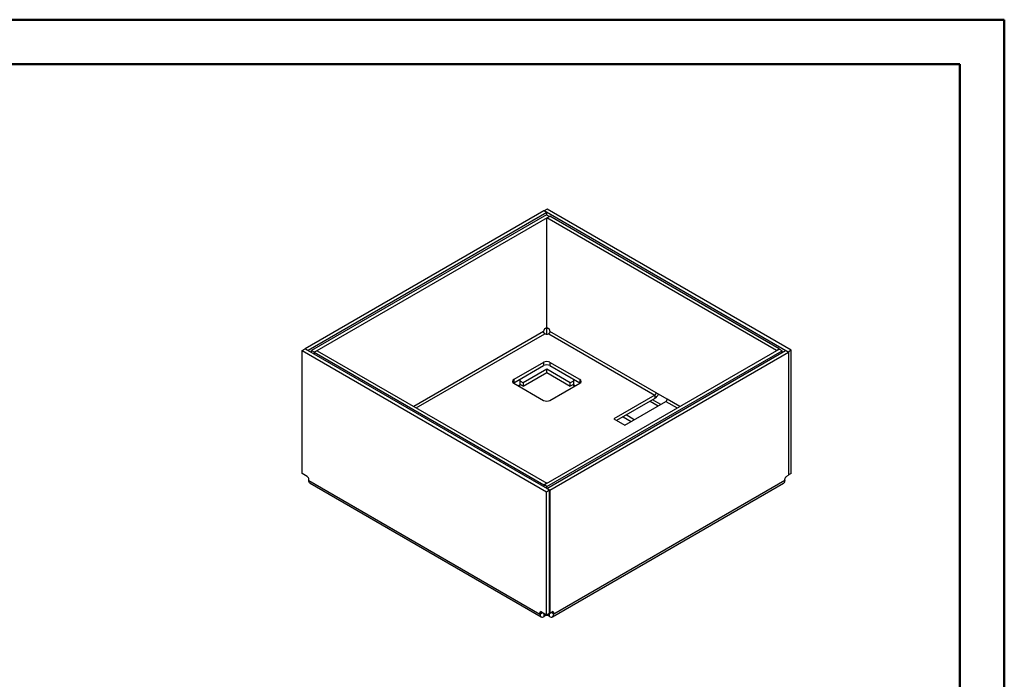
# Model space of a CAD drawing. Header units: millimetres. Extents: x 0 to 420, y 0 to 297.
# Tile 3 of 3: x 199 to 420, y 149 to 297. Entities that reach past the tile are written whole.
import ezdxf

# ---------------------------------------------------------------- set-up
doc = ezdxf.new("R2010")
doc.units = ezdxf.units.MM

msp = doc.modelspace()

# ---------------------------------------------------------------- linework, layer by layer
at = {"color": 7, "linetype": 'Continuous', "lineweight": 50}
for p, q in [((0.38, 297.21), (420.38, 297.21)), ((420.38, 0.21), (420.38, 297.21)), ((10.38, 287.21), (410.38, 287.21)), ((410.38, 287.21), (410.38, 10.21))]:
    msp.add_line(p, q, dxfattribs=at)
at = {"color": 7, "linetype": 'Continuous', "lineweight": 25}
for p, q in [((316.62, 254.19), (262.84, 223.15)), ((317.29, 253.81), (263.51, 222.76)), ((317.27, 253.31), (264.31, 222.73)), ((317.91, 252.94), (264.94, 222.36)), ((317.29, 253.81), (316.62, 254.19)), ((317.37, 254.55), (316.7, 254.17)), ((316.7, 254.14), (316.7, 254.17)), ((371.72, 222.4), (316.7, 254.17)), ((317.27, 253.31), (317.91, 252.94)), ((317.29, 253.3), (317.29, 253.81)), ((317.32, 252.58), (317.96, 252.95)), ((372.39, 222.79), (317.37, 254.55)), ((317.91, 252.92), (317.91, 252.94)), ((369.69, 223.09), (317.96, 252.95)), ((317.32, 227.91), (317.32, 252.58)), ((369.05, 222.72), (317.32, 252.58)), ((316.59, 227.01), (287.35, 210.13)), ((287.91, 209.8), (316.87, 226.52)), ((316.59, 227.01), (316.59, 227.1)), ((316.95, 226.47), (316.87, 226.52)), ((316.95, 227.71), (317.32, 227.93)), ((317.29, 226.39), (317.29, 227.91)), ((317.32, 227.91), (317.67, 227.71)), ((317.74, 226.52), (317.66, 226.47)), ((317.74, 226.52), (341.67, 212.71)), ((318.02, 227.1), (318.02, 227.01)), ((341.95, 213.2), (318.02, 227.01)), ((262.22, 222.71), (262.89, 223.1)), ((262.22, 195.01), (262.22, 222.71)), ((262.22, 222.71), (317.24, 190.95)), ((263.51, 222.76), (262.84, 223.15)), ((262.84, 223.15), (262.84, 223.07)), ((262.89, 223.1), (317.91, 191.34)), ((263.51, 222.74), (263.51, 222.76)), ((264.31, 222.73), (264.94, 222.36)), ((264.31, 222.28), (264.31, 222.73)), ((265.56, 222.7), (264.93, 222.33)), ((264.93, 222.33), (316.65, 192.47)), ((264.93, 222.33), (264.93, 221.93)), ((264.94, 222.34), (264.94, 222.36)), ((265.56, 222.7), (317.29, 192.84)), ((316.7, 192.48), (369.67, 223.06)), ((317.32, 191.7), (371.1, 222.74)), ((317.34, 192.11), (370.31, 222.69)), ((318, 191.31), (371.77, 222.35)), ((369.05, 222.72), (369.69, 223.09)), ((369.05, 222.7), (369.05, 222.72)), ((370.31, 222.69), (369.67, 223.06)), ((369.69, 223.05), (369.69, 223.09)), ((370.31, 222.28), (370.31, 222.69)), ((371.1, 222.74), (371.77, 222.35)), ((372.39, 222.79), (371.72, 222.4)), ((371.72, 222.38), (371.72, 222.4)), ((371.77, 222.35), (371.77, 194.65)), ((372.39, 195.08), (372.39, 222.79)), ((316.6, 220.07), (309.88, 216.2)), ((316.6, 220.07), (316.6, 219.34)), ((324.73, 216.2), (318.01, 220.07)), ((318.01, 220.07), (318.01, 219.34)), ((309.88, 215.46), (316.6, 219.34)), ((317.31, 218.52), (312, 215.46)), ((312, 214.68), (317.31, 217.75)), ((322.61, 215.46), (317.31, 218.52)), ((317.31, 217.75), (317.31, 218.52)), ((317.31, 217.75), (322.61, 214.68)), ((318.01, 219.34), (324.73, 215.46)), ((309.82, 215.42), (309.88, 215.46)), ((309.88, 216.2), (309.88, 215.46)), ((309.88, 215.38), (316.6, 211.5)), ((311.3, 215.05), (311.3, 215.97)), ((312, 215.46), (311.3, 215.87)), ((312, 215.46), (312, 214.68)), ((318.01, 211.5), (324.73, 215.38)), ((323.32, 215.87), (322.61, 215.46)), ((322.61, 214.68), (322.61, 215.46)), ((323.32, 215.97), (323.32, 215.05)), ((324.73, 216.2), (324.73, 215.46)), ((324.73, 215.46), (324.8, 215.42)), ((310.87, 214.81), (311.3, 215.05)), ((312, 214.68), (311.3, 215.09)), ((323.32, 215.09), (322.61, 214.68)), ((323.32, 215.05), (323.74, 214.81)), ((344.42, 211.77), (341.95, 213.2)), ((341.67, 212.71), (332.4, 207.36)), ((341.67, 211.97), (333.04, 206.99)), ((334.88, 205.93), (344.14, 211.28)), ((340.57, 211.34), (342.41, 210.28)), ((342.97, 210.6), (341.14, 211.66)), ((341.67, 212.71), (341.67, 211.97)), ((344.14, 211.28), (346.7, 209.8)), ((347.27, 210.13), (344.42, 211.77)), ((332.4, 207.36), (334.88, 205.93)), ((334.49, 207.83), (336.33, 206.77)), ((337, 207.15), (335.16, 208.22)), ((263.35, 194.35), (262.22, 195.01)), ((263.7, 193.46), (263.7, 193.74)), ((263.7, 193.46), (315.76, 163.41)), ((370.91, 193.46), (318.86, 163.41)), ((370.91, 193.46), (370.91, 193.74)), ((371.26, 194.35), (371.77, 194.65)), ((372.39, 195.08), (371.77, 194.72)), ((263.98, 192.84), (316.04, 162.79)), ((317.29, 192.84), (316.65, 192.47)), ((316.65, 192.47), (316.65, 192.06)), ((317.34, 192.11), (316.7, 192.48)), ((316.7, 192.04), (316.7, 192.48)), ((317.24, 190.95), (317.91, 191.34)), ((317.24, 163.24), (317.24, 190.95)), ((317.29, 192.82), (317.29, 192.84)), ((317.32, 191.7), (318, 191.31)), ((317.32, 191.68), (317.32, 191.7)), ((317.34, 191.71), (317.34, 192.11)), ((317.91, 163.63), (317.91, 191.34)), ((318, 191.31), (318, 163.6)), ((318.58, 162.79), (370.63, 192.84)), ((315.76, 163.69), (316.11, 163.9)), ((315.76, 163.41), (316.35, 163.76)), ((315.76, 163.41), (315.76, 163.69)), ((316.11, 163.9), (317.24, 163.24)), ((316.71, 162.86), (316.71, 163.55)), ((316.95, 163), (316.71, 162.86)), ((316.95, 163), (316.95, 163.41)), ((317.24, 163.24), (317.91, 163.63)), ((317.66, 163), (317.66, 163.49)), ((317.9, 162.86), (317.66, 163)), ((317.9, 162.86), (317.9, 163.63)), ((318, 163.6), (317.91, 163.65)), ((317.92, 163.65), (317.91, 163.64)), ((318, 163.6), (318.5, 163.9)), ((318.86, 163.41), (318.26, 163.76)), ((318.86, 163.69), (318.5, 163.9)), ((318.86, 163.69), (318.86, 163.41))]:
    msp.add_line(p, q, dxfattribs=at)
at = {"color": 7, "linetype": 'Continuous', "lineweight": 25, "flags": 128}
for points in [[(311.3, 215.97), (311.28, 216.2), (311.26, 216.26)], [(323.35, 216.26), (323.34, 216.2), (323.32, 215.97)]]:
    msp.add_lwpolyline(points, dxfattribs=at)
at = {"color": 7, "linetype": 'Continuous', "lineweight": 25}
for centre, radius, start, end in [((317.36, 227.06), 0.768, 122.6055, 177.3945), ((317.31, 227.16), 0.769, 242.6097, 297.3903), ((317.25, 227.06), 0.768, 2.6055, 57.3945), ((317.31, 218.71), 1.54, 62.6097, 117.3903), ((317.31, 217.97), 1.54, 62.6097, 117.3903), ((310.04, 215.79), 0.437, 110.7834, 249.2166), ((324.58, 215.79), 0.437, 290.7834, 69.2166), ((310.8, 215.01), 0.502, 314.1411, 4.8467), ((323.82, 215.01), 0.502, 175.1533, 225.8589), ((341.34, 213.22), 0.615, 302.6055, 357.3945), ((317.31, 212.87), 1.54, 242.6097, 297.3903), ((340.59, 213.65), 1.99, 302.6506, 338.2861), ((343.81, 211.79), 0.615, 302.6055, 357.3945), ((262.94, 193.71), 0.768, 2.6055, 57.3945), ((371.68, 193.71), 0.768, 122.6055, 177.3945), ((315.97, 163.73), 0.218, 50.7967, 189.214), ((317.31, 162.32), 0.769, 62.6097, 117.3903), ((318.64, 163.73), 0.218, 350.786, 129.2033)]:
    msp.add_arc(centre, radius, start, end, dxfattribs=at)
for points in [[(316.87, 226.52), (316.84, 226.55), (316.76, 226.6), (316.67, 226.73), (316.6, 226.87), (316.6, 226.96), (316.59, 227.01)], [(318.02, 227.01), (318.02, 226.96), (318.01, 226.87), (317.94, 226.73), (317.85, 226.6), (317.78, 226.55), (317.74, 226.52)], [(315.76, 163.41), (315.77, 163.28), (315.8, 163), (316.02, 162.77), (316.34, 162.69), (316.59, 162.8), (316.71, 162.86)], [(317.9, 162.86), (318.03, 162.8), (318.28, 162.69), (318.59, 162.77), (318.81, 163), (318.84, 163.28), (318.86, 163.41)]]:
    msp.add_open_spline(points, degree=3, dxfattribs=at)
for points, knots in [([(263.98, 192.84), (263.98, 192.84), (263.88, 192.86), (263.75, 193.07), (263.72, 193.33), (263.7, 193.46)], [0, 0, 0, 0, 0.000102, 0.500051, 1, 1, 1, 1]), ([(370.91, 193.46), (370.89, 193.33), (370.86, 193.07), (370.73, 192.86), (370.63, 192.84), (370.63, 192.84)], [0, 0, 0, 0, 0.499949, 0.999898, 1, 1, 1, 1]), ([(316.45, 163.7), (316.45, 163.7), (316.46, 163.65), (316.51, 163.61), (316.57, 163.59), (316.61, 163.6), (316.62, 163.6)], [0, 0, 0, 0, 0.0557972, 0.4999295, 0.9440618, 1, 1, 1, 1]), ([(317.9, 163.64), (317.94, 163.62), (318.01, 163.59), (318.11, 163.61), (318.16, 163.65), (318.17, 163.7), (318.17, 163.7)], [0, 0, 0, 0, 0.319935, 0.639871, 0.959806, 1, 1, 1, 1])]:
    msp.add_open_spline(points, degree=3, knots=knots, dxfattribs=at)

doc.saveas('drawing.dxf')
